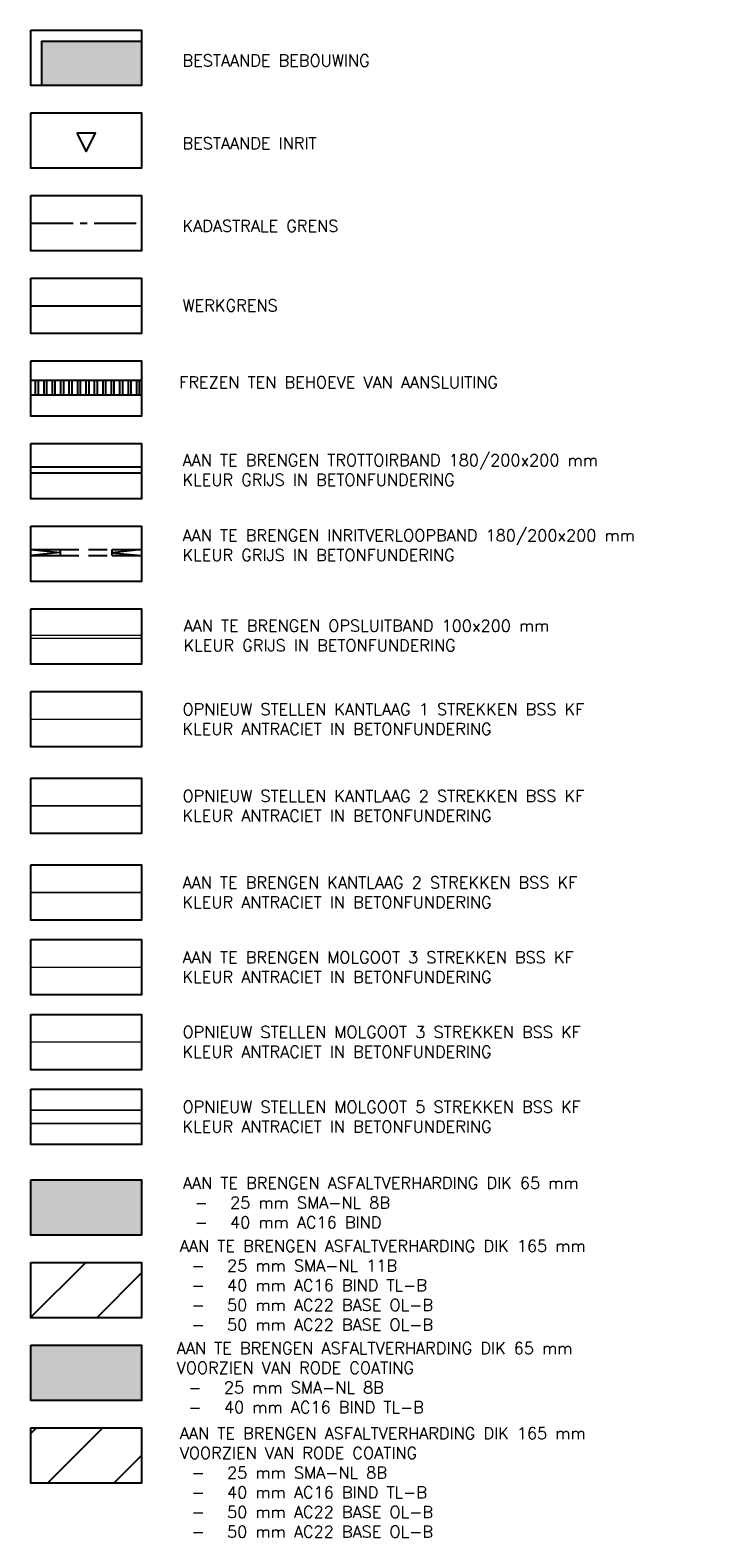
# Model space of a CAD drawing. Header units: metres. Extents: x 202922 to 203755, y 348928 to 349702.
# Tile 3 of 256: x 202970 to 202993, y 348996 to 349047. Entities that reach past the tile are written whole.
import ezdxf

# ---------------------------------------------------------------- set-up
doc = ezdxf.new("R2010")
doc.units = ezdxf.units.M
for name, pattern in [('1-200 CENTER', [4.28625, 2.8575, -0.47625, 0.47625, -0.47625]), ('1-200 DASHDOT', [2.54, 1.27, -0.635, 0, -0.635]), ('1-200 HIDDEN', [0.9525, 0.635, -0.3175])]:
    doc.linetypes.add(name, pattern=pattern)
for name, color, linetype in [('PH-ALG-WERKGRENS', 3, '1-200 WERKGRENS'), ('PH-BEST-BEBOUWING', 1, 'Continuous'), ('PH-BEST-BEBOUWING-ARCERING', 254, 'Continuous'), ('PH-BEST-INRIT', 8, 'Continuous'), ('PH-BEST-KADASTRALE-GRENS', 240, '1-200 CENTER'), ('PH-NIEUW-ASFALT-COATING-COMPLEET', 250, 'Continuous'), ('PH-NIEUW-ASFALTVERHARDING-TOPLAAG', 252, 'Continuous'), ('PH-NIEUW-ASFALTVERHARDING-TWEELAGEN', 250, 'Continuous'), ('PH-NIEUW-BAND-18-20', 200, 'Continuous'), ('PH-NIEUW-FREESVAKKEN', 9, 'Continuous'), ('PH-NIEUW-INRITBAND 18-20', 172, '1-200 HIDDEN'), ('PH-NIEUW-KANTLAAG- BSS (OPNIEUW STELLEN)', 178, '1-200 HIDDEN'), ('PH-NIEUW-KANTLAAG- BSS1 STREK  (OPNIEUW STELLEN)', 140, '1-200 HIDDEN'), ('PH-NIEUW-KANTLAAG-BSS', 30, '1-200 HIDDEN'), ('PH-NIEUW-MOLGOOT 3 STREKKEN', 40, '1-200 DASHDOT'), ('PH-NIEUW-MOLGOOT 3 STREKKEN opnieuw stellen', 150, '1-200 DASHDOT'), ('PH-NIEUW-MOLGOOT 5  STREKKEN OPNIEUW STELLEN', 210, '1-200 HIDDEN'), ('PH100', 7, 'Continuous')]:
    doc.layers.add(name, color=color, linetype=linetype)
doc.layers.add('PH-NIEUW-ASFALT-COATING-EENLAAG', color=7, linetype='Continuous', true_color=0xd05a57)
doc.layers.add('PH-NIEUW-OPSLUITBAND-10', color=240, linetype='Continuous', lineweight=18)
doc.styles.add('ROMANS', font='romans.shx')
doc.linetypes.add('1-200 WERKGRENS', pattern='A,1.5,-0.6,["WERK",ROMANS,S=0.24,R=0,X=-0.5,Y=-0.12],-0.45', length=2.55)

# ---------------------------------------------------------------- blocks, each defined once
blk = doc.blocks.new('INRITSYMBOOL')
at = {"layer": 'PH-BEST-INRIT'}
blk.add_lwpolyline([(-0.315, 0.63), (0, 0), (0.315, 0.63)], close=True, dxfattribs=at)

msp = doc.modelspace()

# ---------------------------------------------------------------- hatches: boundary and pattern name
at = {"layer": 'PH-BEST-BEBOUWING-ARCERING'}
msp.add_hatch(color=256, dxfattribs=at).paths.add_polyline_path([(202973.619, 349044.833), (202973.619, 349046.333), (202970.244, 349046.333), (202970.244, 349044.833)])
at = {"layer": 'PH-NIEUW-ASFALT-COATING-COMPLEET', "transparency": 33554687}
h = msp.add_hatch(dxfattribs=at)
h.set_pattern_fill('ANSI31', color=256, scale=0.5)
h.set_pattern_definition([(45, (-97.0804, 113.0776), (-1.122532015, 1.122532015), [])])
h.paths.add_polyline_path([(202969.869, 348999.376), (202973.619, 348999.376), (202973.619, 348997.501), (202969.869, 348997.501)])
at = {"layer": 'PH-NIEUW-ASFALT-COATING-EENLAAG', "transparency": 33554687}
h = msp.add_hatch(color=256, dxfattribs=at)
h.dxf.hatch_style = 1
h.paths.add_polyline_path([(202969.869, 349002.176), (202973.619, 349002.176), (202973.619, 349000.301), (202969.869, 349000.301)])
at = {"layer": 'PH-NIEUW-ASFALTVERHARDING-TOPLAAG'}
msp.add_hatch(color=256, dxfattribs=at).paths.add_polyline_path([(202973.619, 349005.901), (202973.619, 349007.776), (202969.869, 349007.776), (202969.869, 349005.901)])
at = {"layer": 'PH-NIEUW-ASFALTVERHARDING-TWEELAGEN'}
h = msp.add_hatch(dxfattribs=at)
h.set_pattern_fill('ANSI31', color=256, scale=0.5, style=0)
h.set_pattern_definition([(45, (-97.0804, 110.2776), (-1.122532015, 1.122532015), [])])
h.paths.add_polyline_path([(202973.619, 349003.101), (202973.619, 349004.976), (202969.869, 349004.976), (202969.869, 349003.101)])
at = {"layer": 'PH-NIEUW-FREESVAKKEN'}
h = msp.add_hatch(dxfattribs=at)
h.set_pattern_fill('ANSI32', color=256, scale=0.03, angle=45, style=0)
h.set_pattern_definition([(90, (202972.59964, 349034.6374), (-0.28575, 6e-17), []), (90, (202972.6949, 349034.73264), (-0.28575, 6e-17), [])])
h.paths.add_polyline_path([(202973.619, 349034.353), (202973.619, 349034.853), (202969.869, 349034.853), (202969.869, 349034.353)])

# ---------------------------------------------------------------- linework, layer by layer
at = {"layer": 'PH-ALG-WERKGRENS'}
msp.add_lwpolyline([(202969.869, 349037.37), (202973.619, 349037.37)], dxfattribs=at)
at = {"layer": 'PH-BEST-BEBOUWING'}
msp.add_lwpolyline([(202970.244, 349044.833), (202970.244, 349046.333), (202973.619, 349046.333)], dxfattribs=at)
at = {"layer": 'PH-BEST-KADASTRALE-GRENS', "ltscale": 0.5}
msp.add_line((202969.869, 349040.17), (202973.619, 349040.17), dxfattribs=at)
at = {"layer": 'PH-NIEUW-BAND-18-20'}
for p, q in [((202969.869, 349031.92), (202973.619, 349031.92)), ((202969.869, 349031.72), (202973.619, 349031.72))]:
    msp.add_line(p, q, dxfattribs=at)
at = {"layer": 'PH-NIEUW-FREESVAKKEN'}
for p, q in [((202969.869, 349034.853), (202973.619, 349034.853)), ((202969.869, 349034.353), (202973.619, 349034.353))]:
    msp.add_line(p, q, dxfattribs=at)
at = {"layer": 'PH-NIEUW-INRITBAND 18-20', "linetype": 'ByBlock'}
for p, q in [((202969.869, 349029.12), (202970.863, 349029.12)), ((202972.625, 349029.12), (202973.619, 349029.12)), ((202969.869, 349028.92), (202970.863, 349028.92)), ((202972.625, 349028.92), (202973.619, 349028.92))]:
    msp.add_line(p, q, dxfattribs=at)
at = {"layer": 'PH-NIEUW-INRITBAND 18-20'}
for p, q in [((202970.863, 349029.12), (202972.625, 349029.12)), ((202970.863, 349028.92), (202972.625, 349028.92))]:
    msp.add_line(p, q, dxfattribs=at)
at = {"layer": 'PH-NIEUW-INRITBAND 18-20', "linetype": 'ByBlock'}
for points in [[(202969.869, 349029.12), (202970.863, 349029.019), (202969.869, 349028.92)], [(202970.863, 349029.119), (202970.863, 349028.919)], [(202973.619, 349029.12), (202972.625, 349029.009), (202973.619, 349028.92)], [(202972.625, 349028.92), (202972.625, 349029.12)]]:
    msp.add_lwpolyline(points, dxfattribs=at)
at = {"layer": 'PH-NIEUW-KANTLAAG- BSS (OPNIEUW STELLEN)', "linetype": '1-200 HIDDEN', "const_width": 0.05, "flags": 128}
msp.add_lwpolyline([(202969.869, 349020.437), (202973.619, 349020.437)], dxfattribs=at)
at = {"layer": 'PH-NIEUW-KANTLAAG- BSS1 STREK  (OPNIEUW STELLEN)', "linetype": '1-200 HIDDEN', "const_width": 0.05, "flags": 128}
msp.add_lwpolyline([(202969.869, 349023.37), (202973.619, 349023.37)], dxfattribs=at)
at = {"layer": 'PH-NIEUW-KANTLAAG-BSS', "linetype": '1-200 HIDDEN', "const_width": 0.05, "flags": 128}
msp.add_lwpolyline([(202969.869, 349017.503), (202973.619, 349017.503)], dxfattribs=at)
at = {"layer": 'PH-NIEUW-MOLGOOT 3 STREKKEN', "ltscale": 0.5, "const_width": 0.05, "flags": 128}
msp.add_lwpolyline([(202969.869, 349014.97), (202973.619, 349014.97)], dxfattribs=at)
at = {"layer": 'PH-NIEUW-MOLGOOT 3 STREKKEN opnieuw stellen', "ltscale": 0.5, "const_width": 0.05, "flags": 128}
msp.add_lwpolyline([(202969.869, 349012.438), (202973.619, 349012.438)], dxfattribs=at)
at = {"layer": 'PH-NIEUW-MOLGOOT 5  STREKKEN OPNIEUW STELLEN', "const_width": 0.05, "flags": 128}
for points in [[(202969.869, 349010.131), (202973.619, 349010.131)], [(202969.869, 349009.681), (202973.619, 349009.681)]]:
    msp.add_lwpolyline(points, dxfattribs=at)
at = {"layer": 'PH-NIEUW-OPSLUITBAND-10', "ltscale": 0.5}
for points in [[(202969.869, 349026.22), (202973.619, 349026.22)], [(202969.869, 349026.12), (202973.619, 349026.12)]]:
    msp.add_lwpolyline(points, dxfattribs=at)
at = {"layer": 'PH100', "color": 1}
for points in [[(202969.869, 349046.708), (202973.619, 349046.708), (202973.619, 349044.833), (202969.869, 349044.833)], [(202969.869, 349043.908), (202973.619, 349043.908), (202973.619, 349042.033), (202969.869, 349042.033)], [(202969.869, 349041.108), (202973.619, 349041.108), (202973.619, 349039.233), (202969.869, 349039.233)], [(202969.869, 349038.308), (202973.619, 349038.308), (202973.619, 349036.433), (202969.869, 349036.433)], [(202969.869, 349035.508), (202973.619, 349035.508), (202973.619, 349033.633), (202969.869, 349033.633)], [(202969.869, 349032.708), (202973.619, 349032.708), (202973.619, 349030.833), (202969.869, 349030.833)], [(202969.869, 349029.908), (202973.619, 349029.908), (202973.619, 349028.033), (202969.869, 349028.033)], [(202969.869, 349027.108), (202973.619, 349027.108), (202973.619, 349025.233), (202969.869, 349025.233)], [(202969.869, 349024.308), (202973.619, 349024.308), (202973.619, 349022.433), (202969.869, 349022.433)], [(202969.869, 349021.374), (202973.619, 349021.374), (202973.619, 349019.499), (202969.869, 349019.499)], [(202969.869, 349018.44), (202973.619, 349018.44), (202973.619, 349016.565), (202969.869, 349016.565)], [(202969.869, 349015.908), (202973.619, 349015.908), (202973.619, 349014.033), (202969.869, 349014.033)], [(202969.869, 349013.376), (202973.619, 349013.376), (202973.619, 349011.501), (202969.869, 349011.501)], [(202969.869, 349010.844), (202973.619, 349010.844), (202973.619, 349008.969), (202969.869, 349008.969)], [(202969.869, 349007.776), (202973.619, 349007.776), (202973.619, 349005.901), (202969.869, 349005.901)], [(202969.869, 349004.976), (202973.619, 349004.976), (202973.619, 349003.101), (202969.869, 349003.101)], [(202969.869, 349002.176), (202973.619, 349002.176), (202973.619, 349000.301), (202969.869, 349000.301)], [(202969.869, 348999.376), (202973.619, 348999.376), (202973.619, 348997.501), (202969.869, 348997.501)]]:
    msp.add_lwpolyline(points, close=True, dxfattribs=at)

# ---------------------------------------------------------------- block references
at = {"layer": 'PH-BEST-INRIT'}
msp.add_blockref('INRITSYMBOOL', (202971.744, 349042.594), dxfattribs=at)

# ---------------------------------------------------------------- texts
at = {"layer": 'PH100', "color": 2, "char_height": 0.4, "attachment_point": 1, "style": 'ROMANS'}
for s, insert, width in [('BESTAANDE BEBOUWING', (202975.005, 349045.878), 10.74286), ('BESTAANDE INRIT', (202975.005, 349043.078), 10.74286), ('KADASTRALE GRENS', (202975.005, 349040.278), 10.74286), ('WERKGRENS', (202975.005, 349037.585), 3.48571), ('\\A1;FREZEN TEN BEHOEVE VAN AANSLUITING', (202974.894, 349034.983), 16.26667), ('AAN TE BRENGEN TROTTOIRBAND 180/200x200 mm KLEUR GRIJS IN BETONFUNDERING', (202975.005, 349032.346), 16.64762), ('AAN TE BRENGEN INRITVERLOOPBAND 180/200x200 mm KLEUR GRIJS IN BETONFUNDERING', (202975.005, 349029.797), 18.31604), ('AAN TE BRENGEN OPSLUITBAND 100x200 mm KLEUR GRIJS IN BETONFUNDERING', (202975.039, 349026.739), 14.78095), ('OPNIEUW STELLEN KANTLAAG 1 STREKKEN BSS KF KLEUR ANTRACIET IN BETONFUNDERING', (202975.005, 349023.908), 16.22929), ('OPNIEUW STELLEN KANTLAAG 2 STREKKEN BSS KF KLEUR ANTRACIET IN BETONFUNDERING', (202975.005, 349020.974), 16.22929), ('AAN TE BRENGEN KANTLAAG 2 STREKKEN BSS KF KLEUR ANTRACIET IN BETONFUNDERING', (202975.005, 349018.04), 16.22929), ('AAN TE BRENGEN MOLGOOT 3 STREKKEN BSS KF ^JKLEUR ANTRACIET IN BETONFUNDERING', (202975.005, 349015.508), 16.22929), ('OPNIEUW STELLEN MOLGOOT 3 STREKKEN BSS KF ^JKLEUR ANTRACIET IN BETONFUNDERING', (202975.005, 349012.976), 16.22929), ('OPNIEUW STELLEN MOLGOOT 5 STREKKEN BSS KF ^JKLEUR ANTRACIET IN BETONFUNDERING', (202975.005, 349010.443), 16.22929), ('AAN TE BRENGEN ASFALTVERHARDING DIK 65 mm\\P\\pi-1.2,l1.6,t1.6;-^I25 mm SMA-NL 8B\\P-^I40 mm AC16 BIND ', (202975.017, 349007.866), 16.62036), ('AAN TE BRENGEN ASFALTVERHARDING DIK 165 mm\\P\\pi-1.2,l1.6,t1.6;-^I25 mm SMA-NL 11B\\P-^I40 mm AC16 BIND TL-B\\P-^I50 mm AC22 BASE OL-B\\P-^I50 mm AC22 BASE OL-B', (202974.914, 349005.734), 16.62036), ('AAN TE BRENGEN ASFALTVERHARDING DIK 65 mm VOORZIEN VAN RODE COATING\\P\\pi-1.2,l1.6,t1.6;-^I25 mm SMA-NL 8B\\P-^I40 mm AC16 BIND TL-B', (202974.809, 349002.272), 16.72572), ('AAN TE BRENGEN ASFALTVERHARDING DIK 165 mm^JVOORZIEN VAN RODE COATING\\P\\pi-1.2,l1.6,t1.6;-^I25 mm SMA-NL 8B\\P-^I40 mm AC16 BIND TL-B\\P-^I50 mm AC22 BASE OL-B\\P-^I50 mm AC22 BASE OL-B', (202974.914, 348999.389), 16.62036)]:
    msp.add_mtext(s, dxfattribs=dict(at, insert=insert, width=width))

doc.saveas('drawing.dxf')
